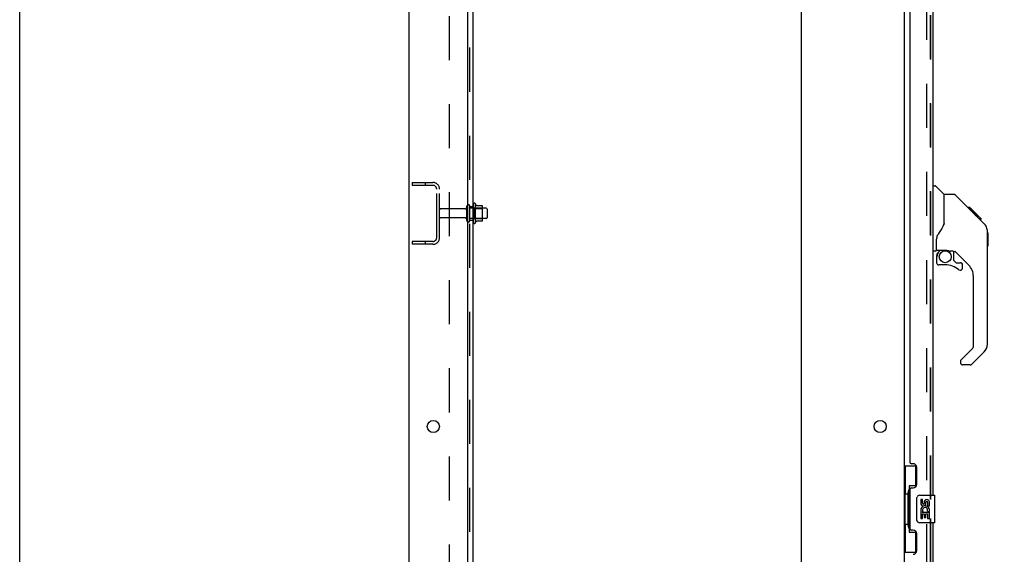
# Model space of a CAD drawing. Header units: inches. Extents: x 0 to 291, y 0 to 188.
# Tile 5 of 26: x 0 to 36, y 84 to 104. Entities that reach past the tile are written whole.
import ezdxf

# ---------------------------------------------------------------- set-up
doc = ezdxf.new("R2010")
doc.units = ezdxf.units.IN
doc.header["$LTSCALE"] = 16.01262
doc.header["$MEASUREMENT"] = 0
doc.linetypes.add('HIDDEN', pattern=[0.2, 0.1, -0.1])
doc.layers.get('0').update_dxf_attribs({"linetype": 'CONTINUOUS'})
for name, color, linetype in [('DEFAULT_2', 8, 'HIDDEN'), ('DIMENSIONS', 7, 'CONTINUOUS'), ('MASTER_DOOR_ASSEMBLY', 7, 'CONTINUOUS'), ('SLAVE_DOOR_ASSEMBLY', 7, 'CONTINUOUS'), ('SUBPANEL', 7, 'CONTINUOUS')]:
    doc.layers.add(name, color=color, linetype=linetype)
doc.styles.get("Standard").update_dxf_attribs({"font": 'arial.ttf'})
doc.dimstyles.new('DIMSTYLE_1', dxfattribs={"dimtxt": 1.284435, "dimasz": 1.71258, "dimexe": 0.09, "dimexo": 0.07, "dimgap": 0.0375, "dimtad": 0, "dimtih": 1, "dimtoh": 1, "dimzin": 4, "dimdsep": 46, "dimtxsty": 'Standard', "dimblk": '_FILLED', "dimblk1": '_FILLED', "dimblk2": '_FILLED', "dimcen": 0.09, "dimadec": 3, "dimazin": 1, "dimtfac": 1, "dimtdec": 3, "dimtofl": 0, "dimtmove": 0, "dimatfit": 3, "dimldrblk": '_FILLED', "dimfxl": 0, "dimtolj": 1, "dimtzin": 4, "dimarcsym": 0})

# ---------------------------------------------------------------- blocks, each defined once
blk = doc.blocks.new('_FILLED')
at = {"color": 0, "linetype": 'ByBlock'}
blk.add_solid([(0, 0), (-1, 0.2), (-1, -0.2)], dxfattribs=at)
blk = doc.blocks.new('*D7')
at = {"layer": 'DIMENSIONS', "color": 2, "linetype": 'Continuous'}
for p, q in [((34.178, 133.957), (41.251, 133.957)), ((39.709, 133.957), (39.709, 99.1)), ((39.709, 59.457), (39.709, 94.605)), ((34.178, 59.457), (41.251, 59.457))]:
    blk.add_line(p, q, dxfattribs=at)
at = {"layer": 'DIMENSIONS', "color": 2, "linetype": 'Continuous', "xscale": 1.7125797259, "yscale": 1.7125797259, "zscale": 1.7125797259}
for p, rotation in [((39.709, 133.957), 90), ((39.709, 59.457), 270)]:
    blk.add_blockref('_FILLED', p, dxfattribs=dict(at, rotation=rotation))
at = {"layer": 'DIMENSIONS', "color": 2, "linetype": 'Continuous', "insert": (39.709, 98.458), "char_height": 1.2844, "width": 6.57019, "attachment_point": 2, "line_spacing_factor": 0.9}
blk.add_mtext('74.50\\PDOORS', dxfattribs=at)

msp = doc.modelspace()

# ---------------------------------------------------------------- linework, layer by layer
at = {"color": 7, "linetype": 'Continuous'}
for p, q in [((0, 0), (0, 188.384)), ((16.567, 97.062), (16.567, 96.351)), ((16.822, 96.984), (16.595, 96.984)), ((16.833, 96.451), (16.833, 96.962)), ((16.967, 96.894), (16.833, 96.894)), ((16.997, 96.864), (16.997, 96.549)), ((16.822, 96.429), (16.595, 96.429)), ((16.967, 96.519), (16.833, 96.519))]:
    msp.add_line(p, q, dxfattribs=at)
at = {"color": 3, "linetype": 'Continuous'}
for p, q in [((14.168, 56.811), (14.168, 136.603)), ((16.293, 58.832), (16.293, 133.207)), ((28.418, 133.207), (28.418, 58.832)), ((32.168, 133.259), (32.168, 60.155))]:
    msp.add_line(p, q, dxfattribs=at)
for centre in [(15.043, 88.957), (31.293, 88.957)]:
    msp.add_circle(centre, 0.219, dxfattribs=at)
at = {"color": 7, "linetype": 'Continuous'}
for centre, radius, start, end in [((16.535, 97.041), 0.0384, 34.4497, 180), ((15.967, 96.707), 0.698, 23.9679, 30.6631), ((16.614, 96.994), 0.01, 203.9679, 270), ((16.822, 96.974), 0.01, 5.1938, 90), ((16.692, 96.962), 0.141, 0, 5.2081), ((16.967, 96.864), 0.03, 360, 90), ((16.535, 96.372), 0.0384, 180, 325.5503), ((15.967, 96.707), 0.698, 329.3369, 336.0321), ((16.614, 96.419), 0.01, 90, 156.0321), ((16.822, 96.439), 0.01, 270, 354.8062), ((16.692, 96.451), 0.141, 354.7919, 360), ((16.967, 96.549), 0.03, 270, 0)]:
    msp.add_arc(centre, radius, start, end, dxfattribs=at)
at = {"layer": 'DEFAULT_2', "color": 8, "linetype": 'HIDDEN'}
for p, q in [((32.981, 133.441), (32.981, 59.972)), ((14.272, 97.832), (14.272, 97.728)), ((14.272, 97.832), (15.025, 97.832)), ((14.742, 97.832), (14.742, 97.728)), ((14.272, 97.728), (15.025, 97.728)), ((15.168, 95.828), (15.168, 97.585)), ((15.272, 95.828), (15.272, 97.585)), ((16.497, 97.041), (16.497, 96.372)), ((16.199, 96.872), (15.302, 96.872)), ((16.262, 96.449), (16.262, 96.964)), ((16.372, 96.449), (16.372, 96.964)), ((16.833, 96.894), (16.372, 96.894)), ((16.517, 96.89), (16.497, 96.91)), ((16.517, 96.89), (16.517, 96.523)), ((16.517, 96.89), (16.813, 96.89)), ((16.813, 96.89), (16.833, 96.91)), ((16.813, 96.89), (16.813, 96.523)), ((16.199, 96.542), (15.302, 96.542)), ((16.833, 96.519), (16.372, 96.519)), ((16.517, 96.523), (16.497, 96.503)), ((16.517, 96.523), (16.813, 96.523)), ((16.813, 96.523), (16.833, 96.503)), ((14.272, 95.686), (14.272, 95.582)), ((15.025, 95.686), (14.272, 95.686)), ((14.742, 95.686), (14.742, 95.582)), ((15.025, 95.582), (14.272, 95.582))]:
    msp.add_line(p, q, dxfattribs=at)
for centre, radius, start, end in [((15.025, 97.585), 0.246, 0, 90), ((15.025, 97.585), 0.142, 0, 90), ((15.302, 96.842), 0.03, 90, 180), ((16.199, 96.934), 0.0625, 270, 360), ((16.317, 96.964), 0.055, 360, 180), ((15.302, 96.572), 0.03, 180, 270), ((16.199, 96.479), 0.0625, 0, 90), ((16.317, 96.449), 0.055, 180, 0), ((15.025, 95.828), 0.246, 270, 360), ((15.025, 95.828), 0.142, 270, 360)]:
    msp.add_arc(centre, radius, start, end, dxfattribs=at)
at = {"layer": 'MASTER_DOOR_ASSEMBLY', "color": 8, "linetype": 'HIDDEN'}
for p, q in [((33.122, 107.112), (33.122, 86.302)), ((33.122, 85.612), (33.122, 64.802))]:
    msp.add_line(p, q, dxfattribs=at)
at = {"layer": 'MASTER_DOOR_ASSEMBLY', "color": 7, "linetype": 'Continuous'}
for p, q in [((33.226, 97.711), (33.288, 97.711)), ((33.614, 97.401), (33.316, 97.699)), ((33.981, 97.396), (33.62, 97.396)), ((33.62, 96.291), (33.62, 97.396)), ((34.801, 96.608), (34.036, 97.373)), ((34.558, 96.918), (34.491, 96.918)), ((34.565, 96.911), (34.498, 96.911)), ((34.575, 96.901), (34.508, 96.901)), ((34.581, 96.894), (34.515, 96.894)), ((34.589, 96.886), (34.523, 96.886)), ((34.609, 96.867), (34.542, 96.867)), ((34.558, 96.918), (34.884, 96.591)), ((34.632, 96.844), (34.565, 96.844)), ((34.655, 96.821), (34.588, 96.821)), ((34.679, 96.797), (34.612, 96.797)), ((34.702, 96.773), (34.636, 96.773)), ((34.726, 96.75), (34.659, 96.75)), ((34.718, 96.691), (34.675, 96.734)), ((34.748, 96.728), (34.681, 96.728)), ((34.768, 96.707), (34.702, 96.707)), ((34.788, 96.62), (34.718, 96.691)), ((34.786, 96.69), (34.719, 96.69)), ((34.799, 96.677), (34.732, 96.677)), ((34.803, 96.673), (34.736, 96.673)), ((34.805, 96.671), (34.738, 96.671)), ((34.806, 96.67), (34.739, 96.67)), ((34.805, 96.67), (34.739, 96.67)), ((34.809, 96.667), (34.742, 96.667)), ((34.813, 96.663), (34.746, 96.663)), ((34.819, 96.657), (34.752, 96.657)), ((34.833, 96.643), (34.766, 96.643)), ((34.848, 96.628), (34.781, 96.628)), ((35.079, 96.329), (34.788, 96.62)), ((34.855, 96.62), (34.789, 96.62)), ((34.862, 96.614), (34.795, 96.614)), ((34.874, 96.601), (34.808, 96.601)), ((34.88, 96.596), (34.813, 96.596)), ((34.883, 96.593), (34.816, 96.593)), ((34.884, 96.592), (34.818, 96.592)), ((34.885, 96.591), (34.818, 96.591)), ((34.884, 96.591), (34.818, 96.591)), ((34.973, 96.502), (34.885, 96.591)), ((34.902, 96.507), (34.969, 96.507)), ((34.971, 96.505), (34.904, 96.505)), ((34.973, 96.502), (34.907, 96.502)), ((35.1, 96.307), (35.079, 96.329)), ((35.194, 96.051), (35.193, 96.082)), ((35.194, 91.948), (35.194, 96.051)), ((35.214, 96), (35.194, 96.02)), ((35.214, 96), (35.214, 95.524)), ((33.344, 95.368), (33.344, 95.775)), ((33.305, 95.329), (33.226, 95.329)), ((33.364, 95.37), (33.659, 95.37)), ((33.402, 95.29), (33.482, 95.37)), ((33.408, 95.284), (33.405, 95.287)), ((33.412, 95.281), (33.408, 95.284)), ((33.416, 95.276), (33.412, 95.281)), ((33.932, 95.329), (33.844, 95.329)), ((33.974, 94.997), (33.974, 95.324)), ((34.51, 94.832), (34.008, 95.334)), ((35.214, 95.524), (35.194, 95.504)), ((33.344, 95.151), (33.344, 94.913)), ((33.977, 94.989), (34.049, 94.917)), ((34.058, 94.913), (34.21, 94.913)), ((33.659, 94.835), (33.423, 94.835)), ((34.289, 94.715), (34.289, 94.835)), ((34.683, 91.863), (34.683, 94.415)), ((34.224, 91.372), (34.66, 91.807)), ((35.079, 91.67), (34.627, 91.218)), ((34.21, 91.338), (34.21, 91.274)), ((34.571, 91.195), (34.289, 91.195))]:
    msp.add_line(p, q, dxfattribs=at)
for points in [[(34.036, 97.373), (34.029, 97.379), (34.02, 97.385), (34.011, 97.39), (34.001, 97.393), (33.991, 97.395), (33.981, 97.396)], [(33.62, 96.354), (33.599, 96.296), (33.568, 96.227), (33.532, 96.157), (33.49, 96.084), (33.443, 96.011), (33.397, 95.946)], [(35.194, 96.051), (35.193, 96.081), (35.188, 96.122), (35.178, 96.163), (35.165, 96.202), (35.147, 96.239), (35.125, 96.274), (35.1, 96.307)], [(33.397, 95.946), (33.386, 95.929), (33.371, 95.9), (33.359, 95.868), (33.35, 95.834), (33.345, 95.799), (33.344, 95.775)], [(33.416, 95.276), (33.407, 95.266), (33.398, 95.255), (33.39, 95.244), (33.383, 95.231), (33.378, 95.219), (33.373, 95.206), (33.369, 95.192), (33.366, 95.179), (33.365, 95.165), (33.364, 95.151)], [(33.405, 95.287), (33.403, 95.289), (33.403, 95.29), (33.402, 95.29), (33.402, 95.29)], [(33.659, 95.37), (33.667, 95.37), (33.686, 95.369), (33.707, 95.366), (33.727, 95.363), (33.746, 95.358), (33.764, 95.353), (33.78, 95.347), (33.794, 95.342), (33.807, 95.338), (33.817, 95.334), (33.826, 95.332), (33.834, 95.33), (33.842, 95.329), (33.844, 95.329)]]:
    msp.add_lwpolyline(points, dxfattribs=at)
msp.add_circle((33.659, 95.13), 0.217, dxfattribs=at)
for centre, radius, start, end in [((33.288, 97.671), 0.0394, 45, 90), ((33.6, 97.387), 0.0197, 7.5, 45), ((34.761, 96.035), 0.433, 42.2386, 42.7273), ((33.305, 95.368), 0.0394, 270, 360), ((33.364, 95.39), 0.0197, 180, 270), ((33.541, 95.151), 0.197, 135, 180), ((33.932, 95.132), 0.197, 45, 90), ((33.423, 94.913), 0.0787, 180, 270), ((33.986, 94.997), 0.0118, 180, 225), ((34.058, 94.925), 0.0118, 225, 270), ((34.21, 94.835), 0.0787, 0, 90), ((33.659, 94.047), 0.787, 50.4788, 90), ((34.21, 94.715), 0.0787, 230.4788, 360), ((34.092, 94.415), 0.591, 0, 45), ((34.604, 91.863), 0.0787, 315, 360), ((34.801, 91.948), 0.394, 315, 360), ((34.257, 91.338), 0.0472, 135, 180), ((34.289, 91.274), 0.0787, 180, 270), ((34.571, 91.274), 0.0787, 270, 315)]:
    msp.add_arc(centre, radius, start, end, dxfattribs=at)
at = {"layer": 'SLAVE_DOOR_ASSEMBLY', "color": 8, "linetype": 'HIDDEN'}
for p, q in [((33.122, 86.302), (33.122, 107.112)), ((33.122, 64.802), (33.122, 85.612))]:
    msp.add_line(p, q, dxfattribs=at)
at = {"layer": 'SLAVE_DOOR_ASSEMBLY', "color": 3, "linetype": 'Continuous'}
for p, q in [((33.226, 86.457), (33.226, 106.957)), ((32.372, 105.749), (32.372, 87.664)), ((32.492, 87.604), (32.432, 87.604)), ((32.622, 86.854), (32.622, 87.474)), ((32.372, 86.664), (32.372, 85.249)), ((32.432, 86.724), (32.492, 86.724)), ((33.226, 64.957), (33.226, 85.457)), ((32.492, 85.189), (32.432, 85.189)), ((32.622, 84.439), (32.622, 85.059))]:
    msp.add_line(p, q, dxfattribs=at)
at = {"layer": 'SLAVE_DOOR_ASSEMBLY', "color": 7, "linetype": 'Continuous'}
for p, q in [((32.168, 87.532), (32.608, 87.532)), ((32.207, 87.532), (32.207, 86.507)), ((32.572, 87.532), (32.572, 86.752)), ((32.572, 86.797), (32.345, 86.797)), ((32.345, 86.797), (32.345, 85.117)), ((32.185, 86.507), (32.308, 86.507)), ((32.185, 86.507), (32.185, 85.407)), ((32.308, 86.537), (32.308, 86.557)), ((32.308, 85.407), (32.308, 86.507)), ((32.631, 85.557), (32.631, 86.357)), ((32.731, 86.457), (33.271, 86.457)), ((32.832, 86.302), (32.769, 86.302)), ((32.769, 86.302), (32.769, 86.166)), ((32.832, 86.166), (32.832, 86.302)), ((33.286, 85.472), (33.286, 86.442)), ((32.897, 86.229), (32.897, 86.16)), ((32.957, 86.166), (32.957, 86.208)), ((33.02, 86.208), (33.02, 86.072)), ((33.02, 86.072), (33.083, 86.072)), ((33.083, 86.072), (33.083, 86.208)), ((32.787, 85.841), (32.769, 85.841)), ((32.769, 85.841), (32.769, 85.611)), ((32.769, 85.611), (32.832, 85.611)), ((32.821, 85.841), (32.849, 85.86)), ((32.821, 85.841), (33.083, 85.841)), ((32.832, 85.778), (32.897, 85.778)), ((32.832, 85.611), (32.832, 85.778)), ((32.897, 85.778), (32.897, 85.642)), ((32.897, 85.642), (32.957, 85.642)), ((32.957, 85.778), (33.02, 85.778)), ((32.957, 85.642), (32.957, 85.778)), ((33.012, 85.877), (33.07, 85.852)), ((33.02, 85.778), (33.02, 85.611)), ((33.02, 85.611), (33.083, 85.611)), ((33.083, 85.611), (33.083, 85.841)), ((32.185, 85.407), (32.308, 85.407)), ((32.207, 85.407), (32.207, 84.382)), ((32.308, 85.356), (32.308, 85.376)), ((33.271, 85.457), (32.731, 85.457)), ((32.345, 85.117), (32.572, 85.117)), ((32.572, 85.161), (32.572, 84.382)), ((32.168, 84.382), (32.608, 84.382))]:
    msp.add_line(p, q, dxfattribs=at)
for points in [[(32.345, 86.773), (32.345, 86.77), (32.346, 86.766), (32.347, 86.762), (32.348, 86.757), (32.35, 86.753), (32.352, 86.748), (32.354, 86.742), (32.357, 86.736), (32.36, 86.73), (32.364, 86.723), (32.369, 86.715), (32.373, 86.708), (32.379, 86.699), (32.381, 86.696)], [(32.631, 86.357), (32.631, 86.363), (32.632, 86.369), (32.633, 86.375), (32.634, 86.381), (32.636, 86.387), (32.638, 86.393)], [(32.638, 85.52), (32.636, 85.526), (32.634, 85.532), (32.633, 85.538), (32.632, 85.544), (32.631, 85.55), (32.631, 85.557)], [(32.381, 85.218), (32.379, 85.214), (32.373, 85.206), (32.369, 85.198), (32.364, 85.19), (32.36, 85.184), (32.357, 85.177), (32.354, 85.171), (32.352, 85.166), (32.35, 85.16), (32.348, 85.156), (32.347, 85.151), (32.346, 85.147), (32.345, 85.144), (32.345, 85.14)]]:
    msp.add_lwpolyline(points, dxfattribs=at)
at = {"layer": 'SLAVE_DOOR_ASSEMBLY', "color": 3, "linetype": 'Continuous'}
for centre, radius, start, end in [((32.432, 87.664), 0.06, 180, 270), ((32.492, 87.474), 0.13, 0, 90), ((32.432, 86.664), 0.06, 90, 180), ((32.492, 86.854), 0.13, 270, 360), ((32.432, 85.249), 0.06, 180, 270), ((32.492, 85.059), 0.13, 0, 90), ((32.492, 84.439), 0.13, 270, 360)]:
    msp.add_arc(centre, radius, start, end, dxfattribs=at)
at = {"layer": 'SLAVE_DOOR_ASSEMBLY', "color": 7, "linetype": 'Continuous'}
for centre, radius, start, end in [((32.731, 86.357), 0.1, 90, 158.7946), ((32.989, 86.208), 0.0943, 68.6999, 167.4338), ((33.271, 86.442), 0.015, 0, 90), ((32.923, 85.914), 0.154, 161.4199, 206.1963), ((32.863, 86.166), 0.0943, 180, 360), ((32.926, 85.915), 0.157, 336.5966, 161.8791), ((32.863, 86.166), 0.0314, 180, 261.2295), ((32.926, 85.915), 0.0943, 336.5966, 215.1122), ((32.862, 86.171), 0.0362, 263.4285, 341.7628), ((32.989, 86.208), 0.0314, 0, 180.0485), ((32.989, 86.208), 0.0943, 0, 68.6704), ((32.926, 85.915), 0.157, 205.737, 207.8532), ((32.731, 85.557), 0.1, 201.205, 270), ((33.271, 85.472), 0.015, 270, 360)]:
    msp.add_arc(centre, radius, start, end, dxfattribs=at)
for centre, start_param, end_param in [((32.412, 86.547), 0.699287, 1.51401), ((32.412, 86.547), -4.655602, -3.84088), ((32.412, 85.366), 0.699287, 1.51401), ((32.412, 85.366), -4.655602, -3.84088)]:
    msp.add_ellipse(centre, major_axis=(0, 0.18), ratio=0.579493, start_param=start_param, end_param=end_param, dxfattribs=at)
at = {"layer": 'SUBPANEL', "color": 3, "linetype": 'Continuous'}
msp.add_line((16.497, 60.863), (16.497, 132.55), dxfattribs=at)
at = {"layer": 'SUBPANEL', "color": 8, "linetype": 'HIDDEN'}
for p, q in [((16.372, 62.703), (16.372, 130.711)), ((15.622, 126.3), (15.622, 67.113)), ((16.372, 96.957), (16.497, 96.957)), ((16.372, 96.457), (16.497, 96.457))]:
    msp.add_line(p, q, dxfattribs=at)

# ---------------------------------------------------------------- dimensions: what is measured, and where the dimension line sits
at = {"layer": 'DIMENSIONS', "color": 2, "linetype": 'Continuous'}
dim = msp.add_linear_dim(base=(39.709, 59.457), p1=(34.108, 133.957), p2=(34.108, 59.457), angle=270, text='<>\\PDOORS', dimstyle='DIMSTYLE_1', dxfattribs=at)
dim.commit()
dim.dimension.update_dxf_attribs({"geometry": '*D7', "text_midpoint": (39.709, 96.853), "dimtype": 160})

doc.saveas('drawing.dxf')
